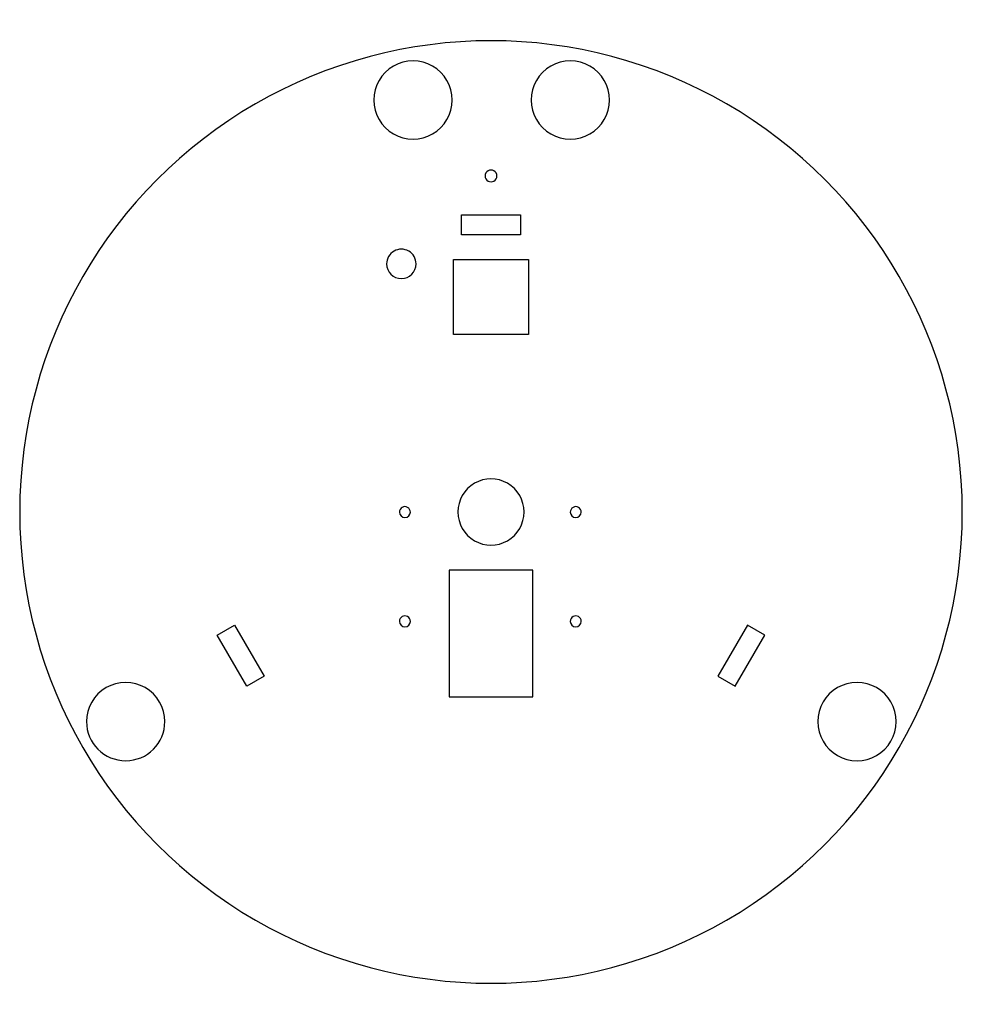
# Model space of a CAD drawing. Extents: x -56 to 264, y -17 to 318.
import ezdxf

# ---------------------------------------------------------------- set-up
doc = ezdxf.new("R2010")
doc.units = 0
doc.layers.get('0').update_dxf_attribs({"linetype": 'CONTINUOUS'})

msp = doc.modelspace()

# ---------------------------------------------------------------- linework, layer by layer
at = {"color": 1}
for points in [[(90.829189, 290.476095), (90.829189, 290.476095)], [(144.22959, 290.476095), (144.22959, 290.476095)], [(106.000889, 264.708195), (106.000889, 264.708195)], [(93.945891, 244.708196), (93.945891, 251.508196), (114.04589, 251.508196), (114.04589, 244.708196), (93.945891, 244.708196), (93.945891, 244.708196)], [(78.56949, 234.833895), (78.56949, 234.833895)], [(91.242789, 210.853896), (91.242789, 236.353896), (116.742789, 236.353896), (116.742789, 210.853896), (91.242789, 210.853896), (91.242789, 210.853896)], [(76.620689, 150.571896), (76.620689, 150.571896)], [(115.242789, 150.603894), (115.242789, 150.603894)], [(134.620689, 150.571896), (134.620689, 150.571896)], [(118.161486, 130.803894), (89.742789, 130.803894), (89.742789, 87.847798), (118.161486, 87.847798), (118.161486, 130.803894), (118.161486, 130.803894)], [(11.04441, 108.823507), (16.933389, 112.223495), (26.98335, 94.816373), (21.09437, 91.416385), (11.04441, 108.823507), (11.04441, 108.823507)], [(76.620689, 113.471896), (76.620689, 113.471896)], [(134.620689, 113.471896), (134.620689, 113.471896)], [(196.974344, 108.823462), (191.085388, 112.223495), (181.0353, 94.816446), (186.924256, 91.416416), (196.974344, 108.823462), (196.974344, 108.823462)], [(-6.727061, 79.444998), (-6.727061, 79.444998)], [(241.549338, 79.449217), (241.549338, 79.449217)]]:
    msp.add_lwpolyline(points, close=True, dxfattribs=at)
at = {"color": 3}
msp.add_lwpolyline([(263.992788, 150.603894), (263.992789, 150.603894)], close=True, dxfattribs=at)
for points in [[(183.992788, 289.167958), (134.488616, 317.749205), (73.496961, 317.749205), (23.992789, 289.167958)], [(23.992789, 289.167958), (-25.511383, 260.586711), (-56.00721, 207.766388), (-56.00721, 150.603894)], [(263.992788, 150.603894), (263.992788, 207.766388), (233.49696, 260.586711), (183.992788, 289.167958)], [(-56.00721, 150.603894), (-56.00721, 93.4414), (-25.511382, 40.621077), (23.99279, 12.03983)], [(183.992789, 12.03983), (233.496961, 40.621077), (263.992788, 93.4414), (263.992788, 150.603894)], [(23.99279, 12.03983), (73.496962, -16.541417), (134.488617, -16.541417), (183.992789, 12.03983)]]:
    msp.add_open_spline(points, degree=3, dxfattribs=at)
at = {"color": 1}
for points in [[(84.179189, 301.994233), (80.064155, 304.370049), (74.994223, 304.370049), (70.879189, 301.994233)], [(137.579591, 301.994233), (133.464556, 304.37005), (128.394624, 304.37005), (124.27959, 301.994233)], [(70.879189, 301.994233), (66.764155, 299.618417), (64.229189, 295.227727), (64.229189, 290.476095)], [(90.829189, 290.476095), (90.829189, 295.227727), (88.294223, 299.618417), (84.179189, 301.994233)], [(124.27959, 301.994233), (120.164556, 299.618417), (117.62959, 295.227728), (117.62959, 290.476095)], [(144.22959, 290.476095), (144.229591, 295.227728), (141.694625, 299.618417), (137.579591, 301.994233)], [(64.229189, 290.476095), (64.229189, 285.724463), (66.764155, 281.333773), (70.879189, 278.957957)], [(84.179189, 278.957957), (88.294223, 281.333773), (90.829189, 285.724463), (90.829189, 290.476095)], [(117.62959, 290.476095), (117.62959, 285.724463), (120.164556, 281.333773), (124.27959, 278.957957)], [(137.57959, 278.957957), (141.694625, 281.333773), (144.22959, 285.724463), (144.22959, 290.476095)], [(70.879189, 278.957957), (74.994224, 276.582141), (80.064155, 276.582141), (84.179189, 278.957957)], [(124.27959, 278.957957), (128.394625, 276.582141), (133.464556, 276.582141), (137.57959, 278.957957)], [(102.993082, 266.445463), (102.372576, 266.087068), (101.990509, 265.424766), (101.990889, 264.708195)], [(101.990889, 264.708195), (101.990509, 263.991625), (102.372576, 263.329323), (102.993082, 262.970928)], [(104.998696, 266.445463), (104.378191, 266.803858), (103.613587, 266.803858), (102.993082, 266.445463)], [(106.000889, 264.708195), (106.001269, 265.424766), (105.619201, 266.087068), (104.998696, 266.445463)], [(104.998696, 262.970928), (105.619201, 263.329323), (106.001269, 263.991625), (106.000889, 264.708195)], [(102.993082, 262.970928), (103.613587, 262.612533), (104.378191, 262.612533), (104.998696, 262.970928)], [(71.069005, 239.165422), (69.521753, 238.271885), (68.56889, 236.620623), (68.56949, 234.833895)], [(76.069975, 239.165422), (74.522723, 240.05896), (72.616257, 240.05896), (71.069005, 239.165422)], [(78.56949, 234.833895), (78.57009, 236.620623), (77.617227, 238.271885), (76.069975, 239.165422)], [(68.56949, 234.833895), (68.570418, 232.073127), (70.808722, 229.835575), (73.56949, 229.835575)], [(73.56949, 229.835575), (76.330258, 229.835575), (78.568562, 232.073127), (78.56949, 234.833895)], [(109.617789, 160.34668), (106.137027, 162.356299), (101.848551, 162.356299), (98.367789, 160.34668)], [(98.367789, 160.34668), (94.887026, 158.337061), (92.742789, 154.623132), (92.742789, 150.603894)], [(115.242789, 150.603894), (115.242789, 154.623132), (113.098551, 158.337061), (109.617789, 160.34668)], [(73.845179, 152.175517), (73.272527, 151.844653), (72.920058, 151.233258), (72.920691, 150.571896)], [(72.920691, 150.571896), (72.921668, 149.55086), (73.749654, 148.723666), (74.77069, 148.723666)], [(75.696201, 152.175517), (75.123549, 152.506382), (74.417831, 152.506382), (73.845179, 152.175517)], [(74.77069, 148.723666), (75.791725, 148.723666), (76.619712, 149.55086), (76.620689, 150.571896)], [(76.620689, 150.571896), (76.621322, 151.233258), (76.268852, 151.844653), (75.696201, 152.175517)], [(92.742789, 150.603894), (92.742789, 146.584656), (94.887026, 142.870727), (98.367789, 140.861108)], [(109.617789, 140.861108), (113.098551, 142.870727), (115.242789, 146.584656), (115.242789, 150.603894)], [(131.845179, 152.175517), (131.272527, 151.844653), (130.920058, 151.233258), (130.92069, 150.571896)], [(130.92069, 150.571896), (130.921667, 149.55086), (131.749654, 148.723666), (132.77069, 148.723666)], [(133.6962, 152.175517), (133.123549, 152.506382), (132.41783, 152.506382), (131.845179, 152.175517)], [(132.77069, 148.723666), (133.791725, 148.723666), (134.619712, 149.55086), (134.620689, 150.571896)], [(134.620689, 150.571896), (134.621321, 151.233258), (134.268852, 151.844653), (133.6962, 152.175517)], [(98.367789, 140.861108), (101.848551, 138.851489), (106.137027, 138.851489), (109.617789, 140.861108)], [(73.845179, 115.075518), (73.272527, 114.744654), (72.920058, 114.133259), (72.920691, 113.471896)], [(75.696201, 115.075518), (75.123549, 115.406382), (74.417831, 115.406382), (73.845179, 115.075518)], [(76.620689, 113.471896), (76.621322, 114.133259), (76.268852, 114.744654), (75.696201, 115.075518)], [(131.845179, 115.075518), (131.272527, 114.744654), (130.920058, 114.133259), (130.92069, 113.471896)], [(133.6962, 115.075518), (133.123549, 115.406382), (132.41783, 115.406382), (131.845179, 115.075518)], [(134.620689, 113.471896), (134.621321, 114.133259), (134.268852, 114.744654), (133.6962, 115.075518)], [(72.920691, 113.471896), (72.921668, 112.450861), (73.749654, 111.623666), (74.77069, 111.623666)], [(74.77069, 111.623666), (75.791725, 111.623666), (76.619712, 112.450861), (76.620689, 113.471896)], [(130.92069, 113.471896), (130.921667, 112.450861), (131.749654, 111.623666), (132.77069, 111.623666)], [(132.77069, 111.623666), (133.791725, 111.623666), (134.619712, 112.450861), (134.620689, 113.471896)], [(-26.677852, 90.965419), (-30.793288, 88.588994), (-33.32804, 84.197283), (-33.327061, 79.444998)], [(-13.37627, 90.965419), (-17.491706, 93.341844), (-22.562416, 93.341844), (-26.677852, 90.965419)], [(-6.727061, 79.444998), (-6.726082, 84.197283), (-9.260834, 88.588994), (-13.37627, 90.965419)], [(221.599338, 90.967355), (217.484303, 88.591539), (214.949338, 84.20085), (214.949338, 79.449217)], [(234.899337, 90.967355), (230.784303, 93.343171), (225.714372, 93.343171), (221.599338, 90.967355)], [(241.549337, 79.449217), (241.549337, 84.20085), (239.014372, 88.591539), (234.899337, 90.967355)], [(-33.327061, 79.444998), (-33.325548, 72.100681), (-27.371378, 66.147738), (-20.027061, 66.147738)], [(-20.027061, 66.147738), (-12.682744, 66.147738), (-6.728574, 72.100681), (-6.727061, 79.444998)], [(214.949338, 79.449217), (214.949338, 74.697585), (217.484303, 70.306896), (221.599338, 67.93108)], [(234.899338, 67.93108), (239.014372, 70.306896), (241.549338, 74.697585), (241.549338, 79.449217)], [(221.599338, 67.93108), (225.714372, 65.555263), (230.784303, 65.555263), (234.899338, 67.93108)]]:
    msp.add_open_spline(points, degree=3, dxfattribs=at)

doc.saveas('drawing.dxf')
